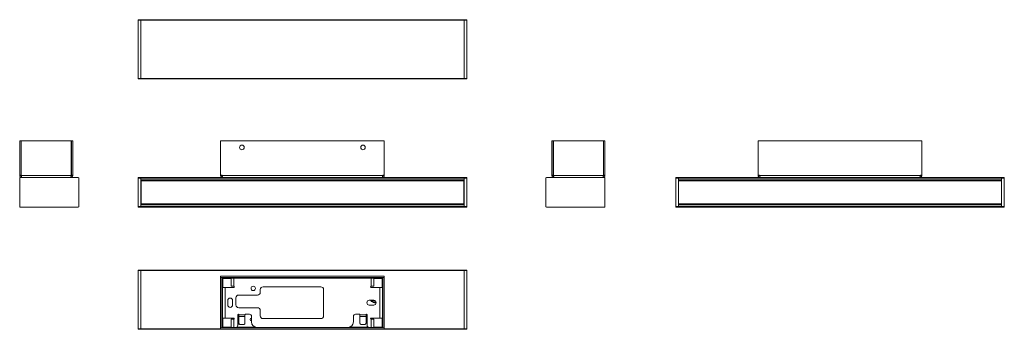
# Model space of a CAD drawing. Header units: millimetres. Extents: x 167 to 1066, y 318 to 600.
import ezdxf

# ---------------------------------------------------------------- set-up
doc = ezdxf.new("R2010")
doc.units = ezdxf.units.MM
doc.layers.add('1', color=7, linetype='Continuous', true_color=0xffffff)

msp = doc.modelspace()

# ---------------------------------------------------------------- linework, layer by layer
at = {"layer": '1', "color": 155, "linetype": 'Continuous', "lineweight": 18, "true_color": 0x4c7299}
for p, q in [((275.41, 600.01), (277.91, 600.01)), ((275.41, 599.51), (275.41, 600.01)), ((275.41, 599.51), (275.41, 546.51)), ((277.91, 600.01), (277.91, 599.51)), ((572.91, 600.01), (277.91, 600.01)), ((277.91, 600.01), (277.91, 599.51)), ((277.91, 599.51), (277.91, 546.51)), ((277.91, 599.51), (277.91, 546.51)), ((572.91, 600.01), (575.41, 600.01)), ((572.91, 599.51), (572.91, 600.01)), ((572.91, 600.01), (572.91, 599.51)), ((572.91, 599.51), (572.91, 546.51)), ((572.91, 599.51), (572.91, 546.51)), ((575.41, 600.01), (575.41, 599.51)), ((575.41, 599.51), (575.41, 546.51)), ((275.41, 546.01), (275.41, 546.51)), ((277.91, 546.01), (275.41, 546.01)), ((277.91, 546.51), (277.91, 546.01)), ((277.91, 546.51), (277.91, 546.01)), ((572.91, 546.01), (277.91, 546.01)), ((572.91, 546.01), (572.91, 546.51)), ((572.91, 546.51), (572.91, 546.01)), ((575.41, 546.01), (572.91, 546.01)), ((575.41, 546.51), (575.41, 546.01)), ((168.47, 489.59), (167.27, 489.59)), ((167.27, 489.59), (167.27, 458.21)), ((168.47, 458.21), (168.47, 489.59)), ((168.57, 458.21), (168.57, 489.59)), ((168.57, 489.59), (214.37, 489.59)), ((214.37, 489.59), (214.37, 458.21)), ((214.47, 489.59), (214.47, 458.21)), ((215.67, 489.59), (214.47, 489.59)), ((215.67, 458.21), (215.67, 489.59)), ((350.71, 458.21), (350.71, 489.59)), ((350.71, 489.59), (500.11, 489.59)), ((500.11, 489.59), (500.11, 458.21)), ((653.15, 489.59), (653.15, 458.21)), ((654.35, 489.59), (653.15, 489.59)), ((654.35, 458.21), (654.35, 489.59)), ((654.45, 489.59), (700.25, 489.59)), ((654.45, 458.21), (654.45, 489.59)), ((700.25, 489.59), (700.25, 458.21)), ((701.55, 489.59), (700.35, 489.59)), ((700.35, 489.59), (700.35, 458.21)), ((701.55, 458.21), (701.55, 489.59)), ((841.4, 458.21), (841.4, 489.59)), ((841.4, 489.59), (990.8, 489.59)), ((990.8, 489.59), (990.8, 458.21)), ((167.27, 458.21), (168.47, 458.21)), ((167.27, 458.09), (167.27, 458.21)), ((168.47, 458.09), (167.27, 458.09)), ((167.27, 455.59), (167.27, 429.59)), ((220.77, 456.09), (167.77, 456.09)), ((168.47, 458.09), (168.47, 458.21)), ((168.62, 458.09), (168.57, 458.21)), ((214.37, 458.21), (214.33, 458.09)), ((214.47, 458.21), (215.67, 458.21)), ((214.47, 458.21), (214.47, 458.09)), ((214.47, 458.09), (215.67, 458.09)), ((215.67, 458.21), (215.67, 458.09)), ((221.27, 429.59), (221.27, 455.59)), ((275.41, 456.09), (275.41, 455.59)), ((275.41, 456.09), (277.91, 456.09)), ((275.41, 455.59), (275.41, 429.59)), ((277.91, 456.09), (277.91, 455.59)), ((572.91, 456.09), (277.91, 456.09)), ((277.91, 456.09), (277.91, 455.59)), ((277.91, 455.59), (277.91, 429.59)), ((277.91, 455.59), (277.91, 453.89)), ((572.91, 453.59), (277.91, 453.59)), ((277.91, 452.14), (278.06, 452.14)), ((278.06, 452.09), (277.91, 452.09)), ((278.06, 453.59), (278.06, 453.38)), ((278.06, 453.38), (572.76, 453.38)), ((278.06, 453.38), (278.06, 453.08)), ((278.06, 453.08), (278.06, 432.1)), ((288.06, 453.38), (288.06, 453.59)), ((308.06, 453.38), (308.06, 453.59)), ((350.71, 458.21), (352.01, 458.21)), ((350.71, 458.21), (350.71, 458.09)), ((351.91, 458.09), (350.71, 458.09)), ((351.91, 458.21), (351.91, 458.09)), ((352.01, 458.21), (352.05, 458.09)), ((498.77, 458.09), (498.81, 458.21)), ((498.81, 458.21), (500.11, 458.21)), ((498.91, 458.09), (498.91, 458.21)), ((498.91, 458.09), (500.11, 458.09)), ((500.11, 458.09), (500.11, 458.21)), ((542.76, 453.38), (542.76, 453.59)), ((562.76, 453.38), (562.76, 453.59)), ((572.76, 453.59), (572.76, 453.38)), ((572.76, 453.38), (572.76, 453.08)), ((572.76, 453.08), (572.76, 432.1)), ((572.76, 452.14), (572.91, 452.14)), ((572.91, 452.09), (572.76, 452.09)), ((572.91, 456.09), (572.91, 455.59)), ((572.91, 456.09), (575.41, 456.09)), ((572.91, 456.09), (572.91, 455.59)), ((572.91, 455.59), (572.91, 429.59)), ((572.91, 455.59), (572.91, 453.89)), ((575.41, 456.09), (575.41, 455.59)), ((575.41, 455.59), (575.41, 429.59)), ((647.55, 429.59), (647.55, 455.59)), ((648.05, 456.09), (701.05, 456.09)), ((653.15, 458.21), (654.35, 458.21)), ((653.15, 458.09), (653.15, 458.21)), ((654.35, 458.09), (653.15, 458.09)), ((654.35, 458.09), (654.35, 458.21)), ((654.49, 458.09), (654.45, 458.21)), ((700.25, 458.21), (700.2, 458.09)), ((700.35, 458.21), (701.55, 458.21)), ((700.35, 458.21), (700.35, 458.09)), ((700.35, 458.09), (701.55, 458.09)), ((701.55, 458.21), (701.55, 458.09)), ((701.55, 455.59), (701.55, 429.59)), ((766.1, 456.09), (768.6, 456.09)), ((766.1, 456.09), (766.1, 455.59)), ((766.1, 429.59), (766.1, 455.59)), ((768.6, 456.09), (768.6, 455.59)), ((768.6, 455.59), (768.6, 456.09)), ((768.6, 456.09), (1063.6, 456.09)), ((768.6, 429.59), (768.6, 455.59)), ((768.6, 453.89), (768.6, 455.59)), ((768.6, 453.59), (1063.6, 453.59)), ((768.6, 452.99), (768.75, 452.99)), ((768.6, 452.92), (768.75, 452.92)), ((768.6, 452.09), (768.75, 452.09)), ((768.6, 450.79), (768.75, 450.79)), ((768.75, 453.38), (768.75, 453.59)), ((768.75, 453.38), (768.75, 453.08)), ((1063.45, 453.38), (768.75, 453.38)), ((768.75, 432.1), (768.75, 453.08)), ((778.75, 453.38), (778.75, 453.59)), ((798.75, 453.38), (798.75, 453.59)), ((841.4, 458.21), (842.7, 458.21)), ((841.4, 458.21), (841.4, 458.09)), ((842.6, 458.09), (841.4, 458.09)), ((842.6, 458.21), (842.6, 458.09)), ((842.7, 458.21), (842.74, 458.09)), ((989.46, 458.09), (989.5, 458.21)), ((989.5, 458.21), (990.8, 458.21)), ((989.6, 458.09), (989.6, 458.21)), ((989.6, 458.09), (990.8, 458.09)), ((990.8, 458.09), (990.8, 458.21)), ((1033.45, 453.38), (1033.45, 453.59)), ((1053.45, 453.38), (1053.45, 453.59)), ((1063.45, 453.38), (1063.45, 453.59)), ((1063.45, 453.38), (1063.45, 453.08)), ((1063.45, 432.1), (1063.45, 453.08)), ((1063.45, 452.99), (1063.6, 452.99)), ((1063.45, 452.92), (1063.6, 452.92)), ((1063.45, 452.09), (1063.6, 452.09)), ((1063.45, 450.79), (1063.6, 450.79)), ((1063.6, 456.09), (1066.1, 456.09)), ((1063.6, 456.09), (1063.6, 455.59)), ((1063.6, 455.59), (1063.6, 456.09)), ((1063.6, 429.59), (1063.6, 455.59)), ((1063.6, 453.89), (1063.6, 455.59)), ((1066.1, 456.09), (1066.1, 455.59)), ((1066.1, 429.59), (1066.1, 455.59)), ((278.06, 448.79), (277.91, 448.79)), ((572.91, 448.79), (572.76, 448.79)), ((768.6, 448.79), (768.75, 448.79)), ((1063.45, 448.79), (1063.6, 448.79)), ((278.06, 436.39), (277.91, 436.39)), ((277.91, 433.09), (278.06, 433.09)), ((278.06, 433.04), (277.91, 433.04)), ((572.91, 431.59), (277.91, 431.59)), ((278.06, 431.8), (278.06, 432.1)), ((278.06, 431.8), (572.76, 431.8)), ((278.06, 431.8), (278.06, 431.59)), ((288.06, 431.8), (288.06, 431.59)), ((308.06, 431.8), (308.06, 431.59)), ((542.76, 431.8), (542.76, 431.59)), ((562.76, 431.8), (562.76, 431.59)), ((572.91, 436.39), (572.76, 436.39)), ((572.76, 433.09), (572.91, 433.09)), ((572.91, 433.04), (572.76, 433.04)), ((572.76, 431.8), (572.76, 432.1)), ((572.76, 431.8), (572.76, 431.59)), ((768.6, 436.39), (768.75, 436.39)), ((768.6, 434.39), (768.75, 434.39)), ((768.75, 433.09), (768.6, 433.09)), ((768.75, 432.25), (768.6, 432.25)), ((768.6, 432.19), (768.75, 432.19)), ((768.6, 431.59), (1063.6, 431.59)), ((768.75, 431.8), (768.75, 432.1)), ((1063.45, 431.8), (768.75, 431.8)), ((768.75, 431.59), (768.75, 431.8)), ((778.75, 431.8), (778.75, 431.59)), ((798.75, 431.8), (798.75, 431.59)), ((1033.45, 431.8), (1033.45, 431.59)), ((1053.45, 431.8), (1053.45, 431.59)), ((1063.45, 436.39), (1063.6, 436.39)), ((1063.45, 434.39), (1063.6, 434.39)), ((1063.6, 433.09), (1063.45, 433.09)), ((1063.6, 432.25), (1063.45, 432.25)), ((1063.45, 432.19), (1063.6, 432.19)), ((1063.45, 431.8), (1063.45, 432.1)), ((1063.45, 431.59), (1063.45, 431.8)), ((167.77, 429.09), (220.77, 429.09)), ((275.41, 429.09), (275.41, 429.59)), ((277.91, 429.09), (275.41, 429.09)), ((277.91, 431.29), (277.91, 429.59)), ((277.91, 429.59), (277.91, 429.09)), ((277.91, 429.59), (277.91, 429.09)), ((572.91, 429.09), (277.91, 429.09)), ((572.91, 431.29), (572.91, 429.59)), ((572.91, 429.09), (572.91, 429.59)), ((572.91, 429.59), (572.91, 429.09)), ((575.41, 429.09), (572.91, 429.09)), ((575.41, 429.59), (575.41, 429.09)), ((701.05, 429.09), (648.05, 429.09)), ((766.1, 429.09), (766.1, 429.59)), ((768.6, 429.09), (766.1, 429.09)), ((768.6, 429.59), (768.6, 431.29)), ((768.6, 429.59), (768.6, 429.09)), ((768.6, 429.09), (768.6, 429.59)), ((768.6, 429.09), (1063.6, 429.09)), ((1063.6, 429.59), (1063.6, 431.29)), ((1063.6, 429.09), (1063.6, 429.59)), ((1063.6, 429.09), (1063.6, 429.59)), ((1066.1, 429.09), (1063.6, 429.09)), ((1066.1, 429.59), (1066.1, 429.09)), ((275.41, 371.72), (277.91, 371.72)), ((275.41, 371.22), (275.41, 371.72)), ((275.41, 371.22), (275.41, 318.22)), ((277.91, 371.72), (277.91, 371.22)), ((572.91, 371.72), (277.91, 371.72)), ((277.91, 371.72), (277.91, 371.22)), ((277.91, 371.22), (277.91, 318.22)), ((277.91, 371.22), (277.91, 318.22)), ((572.91, 371.72), (575.41, 371.72)), ((572.91, 371.22), (572.91, 371.72)), ((572.91, 371.72), (572.91, 371.22)), ((572.91, 371.22), (572.91, 318.22)), ((572.91, 371.22), (572.91, 318.22)), ((575.41, 371.72), (575.41, 371.22)), ((575.41, 371.22), (575.41, 318.22)), ((350.71, 364.92), (350.71, 366.12)), ((500.11, 366.12), (350.71, 366.12)), ((500.11, 364.92), (350.71, 364.92)), ((350.71, 364.82), (350.71, 319.02)), ((351.91, 364.82), (350.71, 364.82)), ((351.91, 364.82), (351.91, 319.02)), ((360.41, 356.97), (360.41, 364.47)), ((362.71, 364.47), (360.41, 364.47)), ((362.71, 364.47), (488.11, 364.47)), ((490.41, 364.47), (488.11, 364.47)), ((490.41, 364.47), (490.41, 356.97)), ((498.91, 319.02), (498.91, 364.82)), ((500.11, 364.82), (498.91, 364.82)), ((500.11, 366.12), (500.11, 364.92)), ((500.11, 319.02), (500.11, 364.82)), ((352.41, 327.97), (352.41, 355.97)), ((354.71, 355.97), (352.41, 355.97)), ((354.71, 355.97), (362.71, 355.97)), ((362.71, 356.97), (360.41, 356.97)), ((386.91, 351.47), (386.91, 353.97)), ((389.41, 356.47), (442.21, 356.47)), ((444.71, 353.97), (444.71, 329.97)), ((490.41, 356.97), (488.11, 356.97)), ((488.11, 355.97), (496.11, 355.97)), ((498.41, 355.97), (496.11, 355.97)), ((498.41, 355.97), (498.41, 327.97)), ((357.16, 339.97), (357.16, 343.97)), ((361.66, 343.97), (361.66, 339.97)), ((364.71, 339.92), (364.71, 346.47)), ((367.21, 348.97), (384.41, 348.97)), ((490.41, 344.22), (486.41, 344.22)), ((491.33, 344.02), (487.69, 344.02)), ((492.45, 341.82), (491.32, 341.82)), ((492.45, 341.82), (492.66, 341.82)), ((384.41, 337.42), (367.21, 337.42)), ((386.91, 329.97), (386.91, 334.92)), ((486.41, 339.72), (490.41, 339.72)), ((354.71, 327.97), (352.41, 327.97)), ((354.71, 327.97), (362.71, 327.97)), ((360.41, 319.47), (360.41, 326.97)), ((362.71, 326.97), (360.41, 326.97)), ((366.41, 321.47), (366.41, 330.92)), ((366.62, 323.96), (367.41, 323.96)), ((367.41, 325.57), (367.28, 325.57)), ((367.41, 330.92), (367.41, 329.29)), ((367.41, 329.29), (367.41, 323.16)), ((372.91, 330.92), (372.91, 329.29)), ((372.91, 329.29), (372.91, 323.16)), ((376.91, 331.42), (373.41, 331.42)), ((378.91, 325.57), (378.68, 325.57)), ((378.91, 329.42), (378.91, 324.47)), ((442.21, 327.47), (389.41, 327.47)), ((471.91, 324.47), (471.91, 329.42)), ((477.41, 331.42), (473.91, 331.42)), ((477.91, 329.29), (477.91, 330.92)), ((477.91, 323.16), (477.91, 329.29)), ((483.41, 329.29), (483.41, 330.92)), ((483.41, 323.16), (483.41, 329.29)), ((483.67, 325.57), (483.41, 325.57)), ((483.41, 323.96), (483.77, 323.96)), ((484.41, 330.92), (484.41, 321.47)), ((488.11, 327.97), (496.11, 327.97)), ((490.41, 326.97), (488.11, 326.97)), ((490.41, 326.97), (490.41, 319.47)), ((498.41, 327.97), (496.11, 327.97)), ((275.41, 317.72), (275.41, 318.22)), ((277.91, 317.72), (275.41, 317.72)), ((277.91, 318.22), (277.91, 317.72)), ((277.91, 318.22), (277.91, 317.72)), ((350.71, 317.72), (277.91, 317.72)), ((350.71, 319.02), (351.91, 319.02)), ((350.71, 317.72), (350.71, 318.92)), ((350.71, 318.92), (500.11, 318.92)), ((350.71, 317.72), (500.11, 317.72)), ((360.41, 319.47), (362.71, 319.47)), ((364.41, 319.47), (362.71, 319.47)), ((367.41, 322.67), (367.4, 322.67)), ((367.58, 322.67), (367.41, 322.67)), ((371.41, 322.1), (368.91, 322.1)), ((466.91, 319.47), (383.91, 319.47)), ((481.91, 322.1), (479.41, 322.1)), ((488.11, 319.47), (486.41, 319.47)), ((490.41, 319.47), (488.11, 319.47)), ((498.91, 319.02), (500.11, 319.02)), ((500.11, 318.92), (500.11, 317.72)), ((572.91, 317.72), (500.11, 317.72)), ((572.91, 317.72), (572.91, 318.22)), ((572.91, 318.22), (572.91, 317.72)), ((575.41, 317.72), (572.91, 317.72)), ((575.41, 318.22), (575.41, 317.72))]:
    msp.add_line(p, q, dxfattribs=at)
at = {"layer": '1', "color": 155, "linetype": 'Continuous', "lineweight": 13, "true_color": 0x4c7299}
for p, q in [((277.91, 599.51), (275.41, 599.51)), ((572.91, 599.51), (277.91, 599.51)), ((575.41, 599.51), (572.91, 599.51)), ((275.41, 546.51), (277.91, 546.51)), ((572.91, 546.51), (277.91, 546.51)), ((572.91, 546.51), (575.41, 546.51)), ((168.62, 458.09), (214.33, 458.09)), ((277.91, 455.59), (275.41, 455.59)), ((572.91, 455.59), (277.91, 455.59)), ((572.91, 453.89), (277.91, 453.89)), ((278.06, 452.29), (277.91, 452.29)), ((278.06, 453.08), (572.76, 453.08)), ((352.05, 458.09), (498.77, 458.09)), ((572.91, 452.29), (572.76, 452.29)), ((575.41, 455.59), (572.91, 455.59)), ((654.49, 458.09), (700.2, 458.09)), ((768.6, 455.59), (766.1, 455.59)), ((768.6, 455.59), (1063.6, 455.59)), ((768.6, 453.89), (1063.6, 453.89)), ((768.6, 453.29), (768.75, 453.29)), ((768.6, 451.09), (768.75, 451.09)), ((1063.45, 453.08), (768.75, 453.08)), ((842.74, 458.09), (989.46, 458.09)), ((1063.45, 453.29), (1063.6, 453.29)), ((1063.45, 451.09), (1063.6, 451.09)), ((1066.1, 455.59), (1063.6, 455.59)), ((278.06, 449.09), (277.91, 449.09)), ((572.91, 449.09), (572.76, 449.09)), ((768.6, 449.09), (768.75, 449.09)), ((1063.45, 449.09), (1063.6, 449.09)), ((278.06, 436.09), (277.91, 436.09)), ((278.06, 432.88), (277.91, 432.88)), ((278.06, 432.1), (572.76, 432.1)), ((572.91, 436.09), (572.76, 436.09)), ((572.91, 432.88), (572.76, 432.88)), ((768.6, 436.09), (768.75, 436.09)), ((768.6, 434.09), (768.75, 434.09)), ((768.6, 431.89), (768.75, 431.89)), ((1063.45, 432.1), (768.75, 432.1)), ((1063.45, 436.09), (1063.6, 436.09)), ((1063.45, 434.09), (1063.6, 434.09)), ((1063.45, 431.89), (1063.6, 431.89)), ((275.41, 429.59), (277.91, 429.59)), ((572.91, 431.29), (277.91, 431.29)), ((572.91, 429.59), (277.91, 429.59)), ((572.91, 429.59), (575.41, 429.59)), ((766.1, 429.59), (768.6, 429.59)), ((768.6, 431.29), (1063.6, 431.29)), ((768.6, 429.59), (1063.6, 429.59)), ((1063.6, 429.59), (1066.1, 429.59)), ((277.91, 371.22), (275.41, 371.22)), ((572.91, 371.22), (277.91, 371.22)), ((575.41, 371.22), (572.91, 371.22)), ((352.71, 364.12), (352.71, 355.97)), ((360.41, 364.12), (352.71, 364.12)), ((362.71, 356.97), (362.71, 364.47)), ((488.11, 364.47), (488.11, 356.97)), ((498.11, 364.12), (490.41, 364.12)), ((498.11, 355.97), (498.11, 364.12)), ((354.71, 327.97), (354.71, 355.97)), ((496.11, 355.97), (496.11, 327.97)), ((492.05, 343.5), (488.14, 343.5)), ((492.64, 342.29), (489.85, 342.29)), ((352.71, 327.97), (352.71, 319.72)), ((362.71, 319.47), (362.71, 326.97)), ((367.41, 324.16), (366.61, 324.16)), ((367.41, 324), (366.62, 324)), ((367.41, 324.95), (366.79, 324.95)), ((367.41, 330.92), (372.91, 330.92)), ((372.91, 329.29), (367.41, 329.29)), ((378.91, 325.86), (378.13, 325.86)), ((477.91, 330.92), (483.41, 330.92)), ((483.41, 329.29), (477.91, 329.29)), ((483.45, 325.86), (483.41, 325.86)), ((483.89, 324.95), (483.41, 324.95)), ((483.83, 324.16), (483.41, 324.16)), ((483.78, 324), (483.41, 324)), ((488.11, 326.97), (488.11, 319.47)), ((498.11, 319.72), (498.11, 327.97)), ((275.41, 318.22), (277.91, 318.22)), ((350.71, 318.22), (277.91, 318.22)), ((352.71, 319.72), (360.41, 319.72)), ((365.38, 319.72), (382.35, 319.72)), ((367.61, 322.63), (367.47, 322.63)), ((468.47, 319.72), (485.44, 319.72)), ((490.41, 319.72), (498.11, 319.72)), ((572.91, 318.22), (500.11, 318.22)), ((572.91, 318.22), (575.41, 318.22))]:
    msp.add_line(p, q, dxfattribs=at)
at = {"layer": '1', "color": 155, "linetype": 'Continuous', "lineweight": 18, "true_color": 0x4c7299}
for centre, radius in [((370.16, 483.59), 2.11), ((480.66, 483.59), 2.11), ((380.41, 354.97), 1.98)]:
    msp.add_circle(centre, radius, dxfattribs=at)
for centre, radius, start, end in [((167.77, 455.59), 0.5, 90, 180), ((220.77, 455.59), 0.5, 0, 90), ((648.05, 455.59), 0.5, 90, 180), ((701.05, 455.59), 0.5, 0, 90), ((167.77, 429.59), 0.5, 180, 270), ((220.77, 429.59), 0.5, 270, 0), ((648.05, 429.59), 0.5, 180, 270), ((701.05, 429.59), 0.5, 270, 0), ((362.71, 356.47), 0.5, 270, 90), ((384.41, 351.47), 2.5, 270, 0), ((389.41, 353.97), 2.5, 90, 180), ((442.21, 353.97), 2.5, 0, 90), ((488.11, 356.47), 0.5, 90, 270), ((359.41, 343.97), 2.25, 0, 180), ((367.21, 346.47), 2.5, 90, 180), ((486.41, 341.97), 2.25, 90, 270), ((492.41, 347.72), 6, 215.6849, 271.46716), ((490.41, 341.97), 2.25, 270, 90), ((359.41, 339.97), 2.25, 180, 0), ((367.21, 339.92), 2.5, 180, 270), ((384.41, 334.92), 2.5, 0, 90), ((362.71, 327.47), 0.5, 270, 90), ((366.91, 330.92), 0.5, 0, 180), ((368.41, 324.17), 2.1, 118.43437, 162.24188), ((368.41, 324.17), 1.8, 123.74437, 180), ((368.41, 324.17), 1.8, 180, 248.41125), ((373.41, 330.92), 0.5, 90, 180), ((376.91, 329.42), 2, 0, 90), ((378.91, 326.67), 1.12, 90, 180), ((378.91, 326.67), 1.12, 180, 270), ((383.91, 324.47), 5, 180, 270), ((389.41, 329.97), 2.5, 180, 270), ((442.21, 329.97), 2.5, 270, 0), ((466.91, 324.47), 5, 270, 0), ((473.91, 329.42), 2, 90, 180), ((477.41, 330.92), 0.5, 0, 90), ((482.11, 324.67), 2.1, 307.65938, 51.75), ((483.91, 330.92), 0.5, 0, 180), ((482.11, 324.67), 1.8, 316.24312, 43.75687), ((488.11, 327.47), 0.5, 90, 270), ((364.41, 321.47), 2, 270, 0), ((368.41, 324.17), 2.1, 197.75812, 280.98), ((486.41, 321.47), 2, 180, 270)]:
    msp.add_arc(centre, radius, start, end, dxfattribs=at)
for points, knots in [([(169.27, 456.09), (169.14, 456.09), (169.01, 456.1), (168.82, 456.14), (168.76, 456.16), (168.66, 456.18), (168.63, 456.19), (168.57, 456.22), (168.54, 456.23), (168.39, 456.29), (168.27, 456.35), (168.14, 456.44), (168.11, 456.46), (168.06, 456.5), (168.03, 456.52), (167.95, 456.58), (167.91, 456.63), (167.77, 456.77), (167.69, 456.87), (167.59, 457), (167.58, 457.03), (167.54, 457.09), (167.53, 457.12), (167.48, 457.2), (167.45, 457.26), (167.4, 457.38), (167.38, 457.44), (167.35, 457.54), (167.34, 457.57), (167.33, 457.63), (167.32, 457.66), (167.29, 457.83), (167.27, 457.96), (167.27, 458.09)], [0, 0, 0, 0, 0.125, 0.125, 0.1875, 0.1875, 0.21875, 0.21875, 0.25, 0.25, 0.375, 0.375, 0.40625, 0.40625, 0.4375, 0.4375, 0.5, 0.5, 0.625, 0.625, 0.65625, 0.65625, 0.6875, 0.6875, 0.75, 0.75, 0.8125, 0.8125, 0.84375, 0.84375, 0.875, 0.875, 1, 1, 1, 1]), ([(168.71, 457.52), (168.71, 457.52), (168.71, 457.52), (168.68, 457.55), (168.66, 457.58), (168.61, 457.64), (168.59, 457.67), (168.56, 457.73), (168.55, 457.75), (168.52, 457.82), (168.51, 457.85), (168.49, 457.93), (168.48, 457.96), (168.48, 458.03), (168.47, 458.06), (168.47, 458.09)], [0, 0, 0, 0, 0.00652, 0.00652, 0.184426, 0.184426, 0.362359, 0.362359, 0.50326, 0.50326, 0.682159, 0.682159, 0.861075, 0.861075, 1, 1, 1, 1]), ([(169.27, 456.09), (169.25, 456.09), (169.22, 456.1), (169.18, 456.14), (169.16, 456.16), (169.14, 456.18), (169.14, 456.19), (169.12, 456.22), (169.12, 456.23), (169.08, 456.29), (169.06, 456.35), (169.02, 456.44), (169.01, 456.46), (169, 456.5), (168.99, 456.52), (168.97, 456.58), (168.96, 456.63), (168.92, 456.77), (168.89, 456.87), (168.86, 457), (168.85, 457.03), (168.84, 457.09), (168.83, 457.12), (168.81, 457.2), (168.79, 457.26), (168.77, 457.38), (168.75, 457.44), (168.73, 457.54), (168.73, 457.57), (168.71, 457.63), (168.71, 457.66), (168.67, 457.83), (168.64, 457.96), (168.62, 458.09)], [0, 0, 0, 0, 0.125, 0.125, 0.1875, 0.1875, 0.21875, 0.21875, 0.25, 0.25, 0.375, 0.375, 0.40625, 0.40625, 0.4375, 0.4375, 0.5, 0.5, 0.625, 0.625, 0.65625, 0.65625, 0.6875, 0.6875, 0.75, 0.75, 0.8125, 0.8125, 0.84375, 0.84375, 0.875, 0.875, 1, 1, 1, 1]), ([(214.33, 458.09), (214.3, 457.96), (214.28, 457.83), (214.24, 457.63), (214.22, 457.57), (214.2, 457.48), (214.19, 457.44), (214.18, 457.38), (214.17, 457.35), (214.14, 457.2), (214.11, 457.09), (214.08, 456.95), (214.07, 456.92), (214.06, 456.87), (214.05, 456.84), (214.03, 456.77), (214.02, 456.72), (213.98, 456.58), (213.95, 456.5), (213.91, 456.41), (213.91, 456.39), (213.89, 456.36), (213.89, 456.34), (213.87, 456.29), (213.85, 456.27), (213.83, 456.22), (213.81, 456.19), (213.79, 456.17), (213.78, 456.16), (213.77, 456.14), (213.76, 456.13), (213.73, 456.1), (213.7, 456.09), (213.67, 456.09)], [0, 0, 0, 0, 0.125, 0.125, 0.1875, 0.1875, 0.21875, 0.21875, 0.25, 0.25, 0.375, 0.375, 0.40625, 0.40625, 0.4375, 0.4375, 0.5, 0.5, 0.625, 0.625, 0.65625, 0.65625, 0.6875, 0.6875, 0.75, 0.75, 0.8125, 0.8125, 0.84375, 0.84375, 0.875, 0.875, 1, 1, 1, 1]), ([(215.67, 458.09), (215.67, 457.96), (215.66, 457.83), (215.62, 457.63), (215.61, 457.57), (215.58, 457.48), (215.57, 457.44), (215.55, 457.38), (215.53, 457.35), (215.47, 457.2), (215.41, 457.09), (215.32, 456.95), (215.3, 456.92), (215.26, 456.87), (215.24, 456.84), (215.18, 456.77), (215.13, 456.72), (215, 456.58), (214.9, 456.5), (214.76, 456.41), (214.73, 456.39), (214.67, 456.36), (214.65, 456.34), (214.56, 456.29), (214.5, 456.27), (214.38, 456.22), (214.32, 456.19), (214.23, 456.17), (214.19, 456.16), (214.13, 456.14), (214.1, 456.13), (213.94, 456.1), (213.81, 456.09), (213.67, 456.09)], [0, 0, 0, 0, 0.125, 0.125, 0.1875, 0.1875, 0.21875, 0.21875, 0.25, 0.25, 0.375, 0.375, 0.40625, 0.40625, 0.4375, 0.4375, 0.5, 0.5, 0.625, 0.625, 0.65625, 0.65625, 0.6875, 0.6875, 0.75, 0.75, 0.8125, 0.8125, 0.84375, 0.84375, 0.875, 0.875, 1, 1, 1, 1]), ([(214.47, 458.09), (214.47, 458.05), (214.47, 458.01), (214.46, 457.94), (214.45, 457.9), (214.43, 457.84), (214.42, 457.81), (214.4, 457.75), (214.38, 457.71), (214.34, 457.65), (214.32, 457.62), (214.28, 457.57), (214.26, 457.54), (214.24, 457.52), (214.23, 457.52), (214.23, 457.52)], [0, 0, 0, 0, 0.176996, 0.176996, 0.35403, 0.35403, 0.491491, 0.491491, 0.667517, 0.667517, 0.843571, 0.843571, 0.982982, 0.982982, 1, 1, 1, 1]), ([(350.71, 458.09), (350.71, 457.96), (350.72, 457.83), (350.76, 457.63), (350.78, 457.57), (350.81, 457.48), (350.82, 457.44), (350.84, 457.38), (350.85, 457.35), (350.91, 457.2), (350.97, 457.09), (351.07, 456.95), (351.08, 456.92), (351.12, 456.87), (351.14, 456.84), (351.21, 456.77), (351.25, 456.72), (351.39, 456.58), (351.49, 456.5), (351.63, 456.41), (351.65, 456.39), (351.71, 456.36), (351.74, 456.34), (351.82, 456.29), (351.88, 456.27), (352, 456.22), (352.07, 456.19), (352.16, 456.17), (352.19, 456.16), (352.25, 456.14), (352.29, 456.13), (352.45, 456.1), (352.58, 456.09), (352.71, 456.09)], [0, 0, 0, 0, 0.125, 0.125, 0.1875, 0.1875, 0.21875, 0.21875, 0.25, 0.25, 0.375, 0.375, 0.40625, 0.40625, 0.4375, 0.4375, 0.5, 0.5, 0.625, 0.625, 0.65625, 0.65625, 0.6875, 0.6875, 0.75, 0.75, 0.8125, 0.8125, 0.84375, 0.84375, 0.875, 0.875, 1, 1, 1, 1]), ([(351.91, 458.09), (351.91, 458.05), (351.91, 458.01), (351.92, 457.94), (351.93, 457.9), (351.95, 457.83), (351.97, 457.8), (352, 457.73), (352.01, 457.69), (352.06, 457.63), (352.08, 457.6), (352.12, 457.55), (352.13, 457.53), (352.15, 457.52)], [0, 0, 0, 0, 0.177072, 0.177072, 0.354137, 0.354137, 0.531195, 0.531195, 0.711991, 0.711991, 0.889091, 0.889091, 1, 1, 1, 1]), ([(352.05, 458.09), (352.08, 457.96), (352.11, 457.83), (352.15, 457.63), (352.16, 457.57), (352.18, 457.48), (352.19, 457.44), (352.2, 457.38), (352.21, 457.35), (352.24, 457.2), (352.27, 457.09), (352.31, 456.95), (352.31, 456.92), (352.33, 456.87), (352.33, 456.84), (352.35, 456.77), (352.37, 456.72), (352.41, 456.58), (352.44, 456.5), (352.47, 456.41), (352.48, 456.39), (352.49, 456.36), (352.5, 456.34), (352.52, 456.29), (352.53, 456.27), (352.56, 456.22), (352.57, 456.19), (352.59, 456.17), (352.6, 456.16), (352.61, 456.14), (352.62, 456.13), (352.66, 456.1), (352.68, 456.09), (352.71, 456.09)], [0, 0, 0, 0, 0.125, 0.125, 0.1875, 0.1875, 0.21875, 0.21875, 0.25, 0.25, 0.375, 0.375, 0.40625, 0.40625, 0.4375, 0.4375, 0.5, 0.5, 0.625, 0.625, 0.65625, 0.65625, 0.6875, 0.6875, 0.75, 0.75, 0.8125, 0.8125, 0.84375, 0.84375, 0.875, 0.875, 1, 1, 1, 1]), ([(498.11, 456.09), (498.14, 456.09), (498.17, 456.1), (498.21, 456.14), (498.22, 456.16), (498.24, 456.18), (498.25, 456.19), (498.26, 456.22), (498.27, 456.23), (498.3, 456.29), (498.33, 456.35), (498.36, 456.44), (498.37, 456.46), (498.38, 456.5), (498.39, 456.52), (498.41, 456.58), (498.43, 456.63), (498.47, 456.77), (498.49, 456.87), (498.53, 457), (498.54, 457.03), (498.55, 457.09), (498.56, 457.12), (498.58, 457.2), (498.59, 457.26), (498.62, 457.38), (498.63, 457.44), (498.65, 457.54), (498.66, 457.57), (498.67, 457.63), (498.68, 457.66), (498.71, 457.83), (498.74, 457.96), (498.77, 458.09)], [0, 0, 0, 0, 0.125, 0.125, 0.1875, 0.1875, 0.21875, 0.21875, 0.25, 0.25, 0.375, 0.375, 0.40625, 0.40625, 0.4375, 0.4375, 0.5, 0.5, 0.625, 0.625, 0.65625, 0.65625, 0.6875, 0.6875, 0.75, 0.75, 0.8125, 0.8125, 0.84375, 0.84375, 0.875, 0.875, 1, 1, 1, 1]), ([(498.11, 456.09), (498.24, 456.09), (498.37, 456.1), (498.56, 456.14), (498.63, 456.16), (498.72, 456.18), (498.75, 456.19), (498.82, 456.22), (498.85, 456.23), (499, 456.29), (499.11, 456.35), (499.25, 456.44), (499.28, 456.46), (499.33, 456.5), (499.35, 456.52), (499.43, 456.58), (499.48, 456.63), (499.62, 456.77), (499.7, 456.87), (499.79, 457), (499.81, 457.03), (499.84, 457.09), (499.86, 457.12), (499.9, 457.2), (499.93, 457.26), (499.98, 457.38), (500, 457.44), (500.03, 457.54), (500.04, 457.57), (500.06, 457.63), (500.07, 457.66), (500.1, 457.83), (500.11, 457.96), (500.11, 458.09)], [0, 0, 0, 0, 0.125, 0.125, 0.1875, 0.1875, 0.21875, 0.21875, 0.25, 0.25, 0.375, 0.375, 0.40625, 0.40625, 0.4375, 0.4375, 0.5, 0.5, 0.625, 0.625, 0.65625, 0.65625, 0.6875, 0.6875, 0.75, 0.75, 0.8125, 0.8125, 0.84375, 0.84375, 0.875, 0.875, 1, 1, 1, 1]), ([(498.67, 457.52), (498.69, 457.53), (498.7, 457.55), (498.73, 457.59), (498.76, 457.62), (498.8, 457.68), (498.82, 457.71), (498.85, 457.78), (498.86, 457.82), (498.89, 457.89), (498.89, 457.93), (498.91, 458), (498.91, 458.04), (498.91, 458.08), (498.91, 458.08), (498.91, 458.09)], [0, 0, 0, 0, 0.084275, 0.084275, 0.262182, 0.262182, 0.446637, 0.446637, 0.62456, 0.62456, 0.802455, 0.802455, 0.980352, 0.980352, 1, 1, 1, 1]), ([(655.15, 456.09), (655.01, 456.09), (654.88, 456.1), (654.69, 456.14), (654.63, 456.16), (654.53, 456.18), (654.5, 456.19), (654.44, 456.22), (654.41, 456.23), (654.26, 456.29), (654.14, 456.35), (654.01, 456.44), (653.98, 456.46), (653.93, 456.5), (653.9, 456.52), (653.83, 456.58), (653.78, 456.63), (653.64, 456.77), (653.56, 456.87), (653.46, 457), (653.45, 457.03), (653.41, 457.09), (653.4, 457.12), (653.35, 457.2), (653.32, 457.26), (653.27, 457.38), (653.25, 457.44), (653.22, 457.54), (653.21, 457.57), (653.2, 457.63), (653.19, 457.66), (653.16, 457.83), (653.15, 457.96), (653.15, 458.09)], [0, 0, 0, 0, 0.125, 0.125, 0.1875, 0.1875, 0.21875, 0.21875, 0.25, 0.25, 0.375, 0.375, 0.40625, 0.40625, 0.4375, 0.4375, 0.5, 0.5, 0.625, 0.625, 0.65625, 0.65625, 0.6875, 0.6875, 0.75, 0.75, 0.8125, 0.8125, 0.84375, 0.84375, 0.875, 0.875, 1, 1, 1, 1]), ([(654.58, 457.52), (654.58, 457.52), (654.58, 457.52), (654.55, 457.55), (654.53, 457.58), (654.48, 457.64), (654.46, 457.67), (654.43, 457.73), (654.42, 457.75), (654.39, 457.82), (654.38, 457.85), (654.36, 457.93), (654.35, 457.96), (654.35, 458.03), (654.35, 458.06), (654.35, 458.09)], [0, 0, 0, 0, 0.00652, 0.00652, 0.184426, 0.184426, 0.362359, 0.362359, 0.50326, 0.50326, 0.682159, 0.682159, 0.861075, 0.861075, 1, 1, 1, 1]), ([(655.15, 456.09), (655.12, 456.09), (655.09, 456.1), (655.05, 456.14), (655.04, 456.16), (655.01, 456.18), (655.01, 456.19), (654.99, 456.22), (654.99, 456.23), (654.95, 456.29), (654.93, 456.35), (654.89, 456.44), (654.89, 456.46), (654.87, 456.5), (654.86, 456.52), (654.84, 456.58), (654.83, 456.63), (654.79, 456.77), (654.76, 456.87), (654.73, 457), (654.72, 457.03), (654.71, 457.09), (654.7, 457.12), (654.68, 457.2), (654.67, 457.26), (654.64, 457.38), (654.63, 457.44), (654.6, 457.54), (654.6, 457.57), (654.58, 457.63), (654.58, 457.66), (654.54, 457.83), (654.52, 457.96), (654.49, 458.09)], [0, 0, 0, 0, 0.125, 0.125, 0.1875, 0.1875, 0.21875, 0.21875, 0.25, 0.25, 0.375, 0.375, 0.40625, 0.40625, 0.4375, 0.4375, 0.5, 0.5, 0.625, 0.625, 0.65625, 0.65625, 0.6875, 0.6875, 0.75, 0.75, 0.8125, 0.8125, 0.84375, 0.84375, 0.875, 0.875, 1, 1, 1, 1]), ([(700.2, 458.09), (700.18, 457.96), (700.15, 457.83), (700.11, 457.63), (700.09, 457.57), (700.07, 457.48), (700.07, 457.44), (700.05, 457.38), (700.04, 457.35), (700.01, 457.2), (699.98, 457.09), (699.95, 456.95), (699.94, 456.92), (699.93, 456.87), (699.92, 456.84), (699.9, 456.77), (699.89, 456.72), (699.85, 456.58), (699.82, 456.5), (699.79, 456.41), (699.78, 456.39), (699.76, 456.36), (699.76, 456.34), (699.74, 456.29), (699.72, 456.27), (699.7, 456.22), (699.68, 456.19), (699.66, 456.17), (699.66, 456.16), (699.64, 456.14), (699.63, 456.13), (699.6, 456.1), (699.57, 456.09), (699.55, 456.09)], [0, 0, 0, 0, 0.125, 0.125, 0.1875, 0.1875, 0.21875, 0.21875, 0.25, 0.25, 0.375, 0.375, 0.40625, 0.40625, 0.4375, 0.4375, 0.5, 0.5, 0.625, 0.625, 0.65625, 0.65625, 0.6875, 0.6875, 0.75, 0.75, 0.8125, 0.8125, 0.84375, 0.84375, 0.875, 0.875, 1, 1, 1, 1]), ([(701.55, 458.09), (701.55, 457.96), (701.53, 457.83), (701.49, 457.63), (701.48, 457.57), (701.45, 457.48), (701.44, 457.44), (701.42, 457.38), (701.41, 457.35), (701.34, 457.2), (701.28, 457.09), (701.19, 456.95), (701.17, 456.92), (701.13, 456.87), (701.11, 456.84), (701.05, 456.77), (701.01, 456.72), (700.87, 456.58), (700.77, 456.5), (700.63, 456.41), (700.6, 456.39), (700.55, 456.36), (700.52, 456.34), (700.43, 456.29), (700.37, 456.27), (700.25, 456.22), (700.19, 456.19), (700.1, 456.17), (700.07, 456.16), (700, 456.14), (699.97, 456.13), (699.81, 456.1), (699.68, 456.09), (699.55, 456.09)], [0, 0, 0, 0, 0.125, 0.125, 0.1875, 0.1875, 0.21875, 0.21875, 0.25, 0.25, 0.375, 0.375, 0.40625, 0.40625, 0.4375, 0.4375, 0.5, 0.5, 0.625, 0.625, 0.65625, 0.65625, 0.6875, 0.6875, 0.75, 0.75, 0.8125, 0.8125, 0.84375, 0.84375, 0.875, 0.875, 1, 1, 1, 1]), ([(700.35, 458.09), (700.35, 458.05), (700.34, 458.01), (700.33, 457.94), (700.32, 457.9), (700.31, 457.84), (700.3, 457.81), (700.27, 457.75), (700.25, 457.71), (700.21, 457.65), (700.19, 457.62), (700.15, 457.57), (700.13, 457.54), (700.11, 457.52), (700.11, 457.52), (700.1, 457.52)], [0, 0, 0, 0, 0.176996, 0.176996, 0.35403, 0.35403, 0.491491, 0.491491, 0.667517, 0.667517, 0.843571, 0.843571, 0.982982, 0.982982, 1, 1, 1, 1]), ([(841.4, 458.09), (841.4, 457.96), (841.41, 457.83), (841.45, 457.63), (841.47, 457.57), (841.5, 457.48), (841.51, 457.44), (841.53, 457.38), (841.54, 457.35), (841.6, 457.2), (841.67, 457.09), (841.76, 456.95), (841.78, 456.92), (841.81, 456.87), (841.83, 456.84), (841.9, 456.77), (841.94, 456.72), (842.08, 456.58), (842.18, 456.5), (842.32, 456.41), (842.34, 456.39), (842.4, 456.36), (842.43, 456.34), (842.52, 456.29), (842.57, 456.27), (842.69, 456.22), (842.76, 456.19), (842.85, 456.17), (842.88, 456.16), (842.95, 456.14), (842.98, 456.13), (843.14, 456.1), (843.27, 456.09), (843.4, 456.09)], [0, 0, 0, 0, 0.125, 0.125, 0.1875, 0.1875, 0.21875, 0.21875, 0.25, 0.25, 0.375, 0.375, 0.40625, 0.40625, 0.4375, 0.4375, 0.5, 0.5, 0.625, 0.625, 0.65625, 0.65625, 0.6875, 0.6875, 0.75, 0.75, 0.8125, 0.8125, 0.84375, 0.84375, 0.875, 0.875, 1, 1, 1, 1]), ([(842.6, 458.09), (842.6, 458.05), (842.6, 458.01), (842.61, 457.94), (842.62, 457.9), (842.64, 457.83), (842.66, 457.8), (842.69, 457.73), (842.71, 457.69), (842.75, 457.63), (842.77, 457.6), (842.81, 457.55), (842.82, 457.53), (842.84, 457.52)], [0, 0, 0, 0, 0.177072, 0.177072, 0.354137, 0.354137, 0.531195, 0.531195, 0.711991, 0.711991, 0.889091, 0.889091, 1, 1, 1, 1]), ([(842.74, 458.09), (842.77, 457.96), (842.8, 457.83), (842.84, 457.63), (842.85, 457.57), (842.87, 457.48), (842.88, 457.44), (842.9, 457.38), (842.9, 457.35), (842.94, 457.2), (842.96, 457.09), (843, 456.95), (843, 456.92), (843.02, 456.87), (843.02, 456.84), (843.05, 456.77), (843.06, 456.72), (843.1, 456.58), (843.13, 456.5), (843.16, 456.41), (843.17, 456.39), (843.18, 456.36), (843.19, 456.34), (843.21, 456.29), (843.22, 456.27), (843.25, 456.22), (843.26, 456.19), (843.28, 456.17), (843.29, 456.16), (843.31, 456.14), (843.31, 456.13), (843.35, 456.1), (843.37, 456.09), (843.4, 456.09)], [0, 0, 0, 0, 0.125, 0.125, 0.1875, 0.1875, 0.21875, 0.21875, 0.25, 0.25, 0.375, 0.375, 0.40625, 0.40625, 0.4375, 0.4375, 0.5, 0.5, 0.625, 0.625, 0.65625, 0.65625, 0.6875, 0.6875, 0.75, 0.75, 0.8125, 0.8125, 0.84375, 0.84375, 0.875, 0.875, 1, 1, 1, 1]), ([(988.8, 456.09), (988.83, 456.09), (988.86, 456.1), (988.9, 456.14), (988.91, 456.16), (988.93, 456.18), (988.94, 456.19), (988.95, 456.22), (988.96, 456.23), (988.99, 456.29), (989.02, 456.35), (989.05, 456.44), (989.06, 456.46), (989.08, 456.5), (989.08, 456.52), (989.1, 456.58), (989.12, 456.63), (989.16, 456.77), (989.18, 456.87), (989.22, 457), (989.23, 457.03), (989.24, 457.09), (989.25, 457.12), (989.27, 457.2), (989.28, 457.26), (989.31, 457.38), (989.32, 457.44), (989.34, 457.54), (989.35, 457.57), (989.36, 457.63), (989.37, 457.66), (989.4, 457.83), (989.43, 457.96), (989.46, 458.09)], [0, 0, 0, 0, 0.125, 0.125, 0.1875, 0.1875, 0.21875, 0.21875, 0.25, 0.25, 0.375, 0.375, 0.40625, 0.40625, 0.4375, 0.4375, 0.5, 0.5, 0.625, 0.625, 0.65625, 0.65625, 0.6875, 0.6875, 0.75, 0.75, 0.8125, 0.8125, 0.84375, 0.84375, 0.875, 0.875, 1, 1, 1, 1]), ([(988.8, 456.09), (988.93, 456.09), (989.06, 456.1), (989.26, 456.14), (989.32, 456.16), (989.41, 456.18), (989.45, 456.19), (989.51, 456.22), (989.54, 456.23), (989.69, 456.29), (989.8, 456.35), (989.94, 456.44), (989.97, 456.46), (990.02, 456.5), (990.05, 456.52), (990.12, 456.58), (990.17, 456.63), (990.31, 456.77), (990.39, 456.87), (990.48, 457), (990.5, 457.03), (990.53, 457.09), (990.55, 457.12), (990.6, 457.2), (990.62, 457.26), (990.67, 457.38), (990.7, 457.44), (990.72, 457.54), (990.73, 457.57), (990.75, 457.63), (990.76, 457.66), (990.79, 457.83), (990.8, 457.96), (990.8, 458.09)], [0, 0, 0, 0, 0.125, 0.125, 0.1875, 0.1875, 0.21875, 0.21875, 0.25, 0.25, 0.375, 0.375, 0.40625, 0.40625, 0.4375, 0.4375, 0.5, 0.5, 0.625, 0.625, 0.65625, 0.65625, 0.6875, 0.6875, 0.75, 0.75, 0.8125, 0.8125, 0.84375, 0.84375, 0.875, 0.875, 1, 1, 1, 1]), ([(989.36, 457.52), (989.38, 457.53), (989.39, 457.55), (989.43, 457.59), (989.45, 457.62), (989.49, 457.68), (989.51, 457.71), (989.54, 457.78), (989.56, 457.82), (989.58, 457.89), (989.59, 457.93), (989.6, 458), (989.6, 458.04), (989.6, 458.08), (989.6, 458.08), (989.6, 458.09)], [0, 0, 0, 0, 0.084275, 0.084275, 0.262182, 0.262182, 0.446637, 0.446637, 0.62456, 0.62456, 0.802455, 0.802455, 0.980352, 0.980352, 1, 1, 1, 1]), ([(352.71, 364.12), (352.67, 364.14), (352.64, 364.16), (352.56, 364.2), (352.52, 364.22), (352.45, 364.25), (352.42, 364.27), (352.35, 364.31), (352.31, 364.33), (352.25, 364.37), (352.22, 364.39), (352.16, 364.43), (352.14, 364.45), (352.09, 364.49), (352.06, 364.51), (352.02, 364.55), (352, 364.57), (351.97, 364.61), (351.96, 364.63), (351.93, 364.67), (351.93, 364.69), (351.91, 364.73), (351.91, 364.75), (351.91, 364.77), (351.91, 364.77), (351.91, 364.78)], [0, 0, 0, 0, 0.08954, 0.08954, 0.179077, 0.179077, 0.26861, 0.26861, 0.360034, 0.360034, 0.449588, 0.449588, 0.539133, 0.539133, 0.62867, 0.62867, 0.721503, 0.721503, 0.811048, 0.811048, 0.900579, 0.900579, 0.990112, 0.990112, 1, 1, 1, 1]), ([(352.71, 364.12), (352.69, 364.16), (352.67, 364.19), (352.63, 364.27), (352.61, 364.3), (352.58, 364.37), (352.56, 364.4), (352.53, 364.46), (352.51, 364.49), (352.47, 364.56), (352.45, 364.59), (352.41, 364.64), (352.4, 364.66), (352.36, 364.71), (352.34, 364.73), (352.3, 364.78), (352.28, 364.8), (352.25, 364.83), (352.23, 364.85), (352.2, 364.87), (352.18, 364.88), (352.14, 364.9), (352.12, 364.91), (352.08, 364.92), (352.07, 364.92), (352.05, 364.92)], [0, 0, 0, 0, 0.090029, 0.090029, 0.180079, 0.180079, 0.25, 0.25, 0.339537, 0.339537, 0.429087, 0.429087, 0.5, 0.5, 0.589537, 0.589537, 0.679087, 0.679087, 0.75, 0.75, 0.840037, 0.840037, 0.930082, 0.930082, 1, 1, 1, 1]), ([(498.77, 364.92), (498.75, 364.92), (498.73, 364.91), (498.69, 364.9), (498.67, 364.9), (498.63, 364.88), (498.62, 364.87), (498.58, 364.84), (498.56, 364.83), (498.53, 364.79), (498.51, 364.77), (498.47, 364.72), (498.45, 364.7), (498.42, 364.66), (498.4, 364.63), (498.36, 364.57), (498.34, 364.54), (498.31, 364.48), (498.29, 364.45), (498.26, 364.39), (498.24, 364.35), (498.2, 364.28), (498.18, 364.24), (498.14, 364.18), (498.13, 364.15), (498.11, 364.12)], [0, 0, 0, 0, 0.09003, 0.09003, 0.18008, 0.18008, 0.25, 0.25, 0.339537, 0.339537, 0.429087, 0.429087, 0.5, 0.5, 0.589537, 0.589537, 0.679087, 0.679087, 0.75, 0.75, 0.840036, 0.840036, 0.93008, 0.93008, 1, 1, 1, 1]), ([(498.91, 364.78), (498.91, 364.76), (498.91, 364.74), (498.9, 364.7), (498.89, 364.68), (498.87, 364.64), (498.86, 364.62), (498.82, 364.58), (498.81, 364.56), (498.77, 364.52), (498.74, 364.5), (498.69, 364.46), (498.67, 364.44), (498.61, 364.4), (498.58, 364.38), (498.52, 364.34), (498.48, 364.32), (498.42, 364.28), (498.38, 364.26), (498.31, 364.22), (498.27, 364.2), (498.2, 364.16), (498.16, 364.14), (498.12, 364.12), (498.11, 364.12), (498.11, 364.12)], [0, 0, 0, 0, 0.08954, 0.08954, 0.179077, 0.179077, 0.26861, 0.26861, 0.360034, 0.360034, 0.449588, 0.449588, 0.539133, 0.539133, 0.62867, 0.62867, 0.721503, 0.721503, 0.811048, 0.811048, 0.900579, 0.900579, 0.990112, 0.990112, 1, 1, 1, 1]), ([(366.61, 324.06), (366.61, 324.1), (366.61, 324.13), (366.61, 324.19), (366.61, 324.22), (366.61, 324.26), (366.61, 324.27), (366.62, 324.3), (366.62, 324.31), (366.62, 324.34), (366.62, 324.36), (366.62, 324.38), (366.62, 324.4), (366.63, 324.41), (366.63, 324.42), (366.63, 324.42), (366.63, 324.42)], [0, 0, 0, 0, 0.160937, 0.160937, 0.321874, 0.321874, 0.402343, 0.402343, 0.482811, 0.482811, 0.643749, 0.643749, 0.804686, 0.804686, 0.965623, 1, 1, 1, 1]), ([(366.62, 323.96), (366.62, 323.96), (366.62, 323.96), (366.62, 323.97), (366.62, 323.97), (366.62, 323.98), (366.62, 323.99), (366.62, 324), (366.62, 324.02), (366.61, 324.05), (366.61, 324.06)], [0, 0, 0, 0, 0.185329, 0.185329, 0.388997, 0.388997, 0.592665, 0.592665, 0.796332, 1, 1, 1, 1]), ([(483.8, 324.06), (483.8, 324.05), (483.8, 324.04), (483.79, 324.01), (483.78, 324.01), (483.78, 323.99), (483.78, 323.98), (483.77, 323.97), (483.77, 323.97), (483.77, 323.96), (483.77, 323.96), (483.77, 323.96)], [0, 0, 0, 0, 0.20299, 0.20299, 0.405979, 0.405979, 0.608969, 0.608969, 0.811958, 0.811958, 1, 1, 1, 1]), ([(351.91, 319.06), (351.91, 319.08), (351.91, 319.1), (351.92, 319.14), (351.93, 319.16), (351.95, 319.2), (351.97, 319.22), (352, 319.26), (352.01, 319.28), (352.06, 319.32), (352.08, 319.34), (352.13, 319.38), (352.15, 319.39), (352.21, 319.43), (352.24, 319.45), (352.3, 319.49), (352.34, 319.51), (352.41, 319.55), (352.44, 319.57), (352.51, 319.61), (352.55, 319.63), (352.62, 319.67), (352.66, 319.69), (352.7, 319.71), (352.71, 319.72), (352.71, 319.72)], [0, 0, 0, 0, 0.08954, 0.08954, 0.179077, 0.179077, 0.26861, 0.26861, 0.360034, 0.360034, 0.449588, 0.449588, 0.539133, 0.539133, 0.62867, 0.62867, 0.721503, 0.721503, 0.811048, 0.811048, 0.900579, 0.900579, 0.990112, 0.990112, 1, 1, 1, 1]), ([(352.05, 318.92), (352.07, 318.92), (352.09, 318.92), (352.13, 318.93), (352.15, 318.94), (352.19, 318.96), (352.2, 318.97), (352.24, 318.99), (352.26, 319.01), (352.3, 319.05), (352.32, 319.07), (352.35, 319.11), (352.37, 319.13), (352.4, 319.18), (352.42, 319.21), (352.46, 319.27), (352.48, 319.3), (352.52, 319.36), (352.53, 319.38), (352.57, 319.45), (352.59, 319.48), (352.63, 319.56), (352.64, 319.59), (352.68, 319.66), (352.7, 319.69), (352.71, 319.72)], [0, 0, 0, 0, 0.09003, 0.09003, 0.18008, 0.18008, 0.25, 0.25, 0.339537, 0.339537, 0.429087, 0.429087, 0.5, 0.5, 0.589537, 0.589537, 0.679087, 0.679087, 0.75, 0.75, 0.840036, 0.840036, 0.93008, 0.93008, 1, 1, 1, 1]), ([(367.57, 322.58), (367.55, 322.58), (367.54, 322.59), (367.51, 322.61), (367.49, 322.62), (367.47, 322.63), (367.47, 322.63), (367.45, 322.64), (367.45, 322.65), (367.44, 322.65), (367.43, 322.66), (367.42, 322.66), (367.42, 322.66), (367.41, 322.67), (367.41, 322.67), (367.41, 322.67), (367.41, 322.67), (367.41, 322.67), (367.41, 322.67), (367.41, 322.67), (367.41, 322.67), (367.41, 322.67)], [0, 0, 0, 0, 0.194073, 0.194073, 0.388147, 0.388147, 0.485183, 0.485183, 0.58222, 0.58222, 0.679257, 0.679257, 0.776293, 0.776293, 0.87333, 0.87333, 0.921848, 0.921848, 0.970367, 0.970367, 1, 1, 1, 1]), ([(498.11, 319.72), (498.13, 319.68), (498.15, 319.64), (498.19, 319.57), (498.21, 319.53), (498.24, 319.47), (498.26, 319.44), (498.29, 319.38), (498.31, 319.34), (498.35, 319.28), (498.37, 319.25), (498.41, 319.2), (498.42, 319.17), (498.46, 319.13), (498.48, 319.1), (498.52, 319.06), (498.54, 319.04), (498.57, 319), (498.59, 318.99), (498.62, 318.96), (498.64, 318.95), (498.68, 318.93), (498.7, 318.93), (498.74, 318.92), (498.75, 318.92), (498.77, 318.92)], [0, 0, 0, 0, 0.090029, 0.090029, 0.180079, 0.180079, 0.25, 0.25, 0.339537, 0.339537, 0.429087, 0.429087, 0.5, 0.5, 0.589537, 0.589537, 0.679087, 0.679087, 0.75, 0.75, 0.840037, 0.840037, 0.930082, 0.930082, 1, 1, 1, 1]), ([(498.11, 319.72), (498.15, 319.7), (498.19, 319.68), (498.26, 319.64), (498.3, 319.62), (498.37, 319.58), (498.4, 319.56), (498.47, 319.52), (498.51, 319.5), (498.57, 319.46), (498.6, 319.44), (498.66, 319.4), (498.69, 319.38), (498.73, 319.34), (498.76, 319.32), (498.8, 319.28), (498.82, 319.26), (498.85, 319.22), (498.86, 319.2), (498.89, 319.16), (498.89, 319.15), (498.91, 319.11), (498.91, 319.09), (498.91, 319.06), (498.91, 319.06), (498.91, 319.06)], [0, 0, 0, 0, 0.08954, 0.08954, 0.179077, 0.179077, 0.26861, 0.26861, 0.360034, 0.360034, 0.449588, 0.449588, 0.539133, 0.539133, 0.62867, 0.62867, 0.721503, 0.721503, 0.811048, 0.811048, 0.900579, 0.900579, 0.990112, 0.990112, 1, 1, 1, 1])]:
    msp.add_open_spline(points, degree=3, knots=knots, dxfattribs=at)
for points in [[(367.41, 323.16), (367.41, 322.1), (368.91, 322.1)], [(371.41, 322.1), (372.91, 322.1), (372.91, 323.16)], [(477.91, 323.16), (477.91, 322.1), (479.41, 322.1)], [(481.91, 322.1), (483.41, 322.1), (483.41, 323.16)]]:
    msp.add_rational_spline(points, [1, 0.707106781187, 1], degree=2, dxfattribs=at)

doc.saveas('drawing.dxf')
